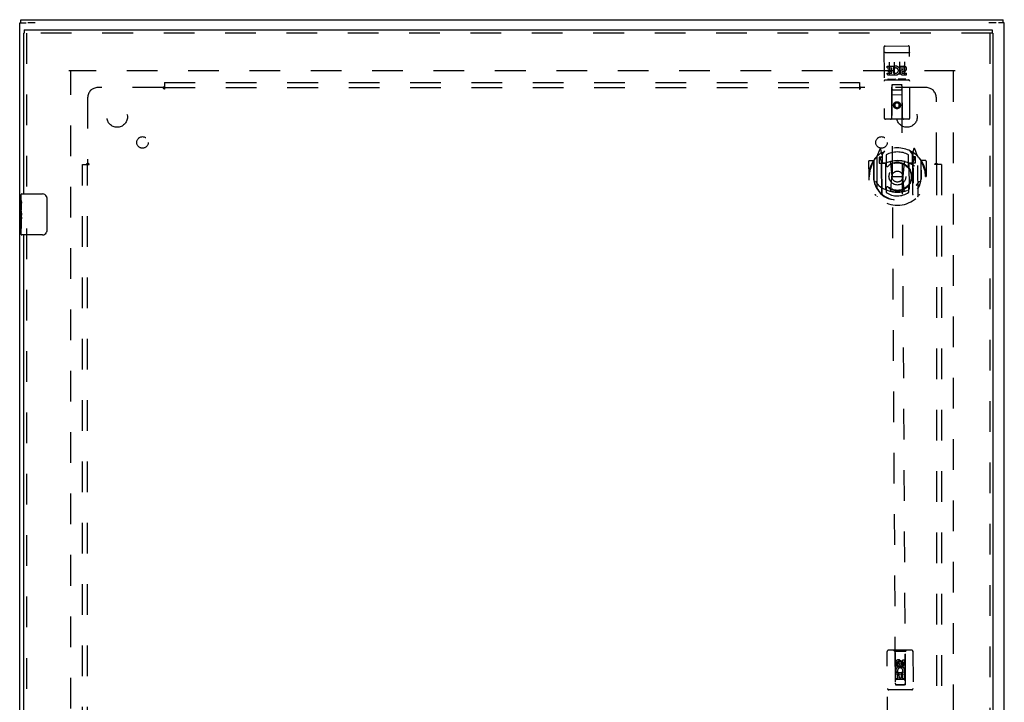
# Model space of a CAD drawing. Header units: inches. Extents: x 0 to 136, y 0 to 88.
# Tile 11 of 14: x 34 to 58, y 46 to 63. Entities that reach past the tile are written whole.
import ezdxf

# ---------------------------------------------------------------- set-up
doc = ezdxf.new("R2010")
doc.units = ezdxf.units.IN
doc.header["$LTSCALE"] = 7.48
doc.header["$MEASUREMENT"] = 0
doc.linetypes.add('HIDDEN', pattern=[0.2, 0.1, -0.1])
doc.layers.get('0').update_dxf_attribs({"linetype": 'CONTINUOUS'})
for name, color, linetype in [('DEFAULT_2', 8, 'HIDDEN'), ('DOOR_ASSEMBLY', 7, 'CONTINUOUS'), ('SUBPANEL', 7, 'CONTINUOUS')]:
    doc.layers.add(name, color=color, linetype=linetype)

msp = doc.modelspace()

# ---------------------------------------------------------------- linework, layer by layer
at = {"color": 3, "linetype": 'Continuous'}
for p, q in [((34.09, 27.174), (34.09, 63.024)), ((34.115, 63.099), (58.065, 63.099)), ((58.09, 27.174), (58.09, 63.024))]:
    msp.add_line(p, q, dxfattribs=at)
at = {"color": 7, "linetype": 'Continuous'}
for p, q in [((34.09, 63.024), (34.245, 63.024)), ((34.115, 63.024), (34.115, 63.099)), ((34.469, 63.024), (34.286, 63.024)), ((57.894, 63.024), (57.711, 63.024)), ((58.09, 63.024), (57.945, 63.024)), ((58.065, 63.024), (58.065, 63.099))]:
    msp.add_line(p, q, dxfattribs=at)
at = {"layer": 'DEFAULT_2', "color": 8, "linetype": 'HIDDEN'}
for p, q in [((56.895, 61.849), (35.285, 61.849)), ((35.34, 28.352), (35.34, 61.846)), ((56.84, 61.846), (56.84, 28.352)), ((56.895, 61.849), (56.895, 61.85))]:
    msp.add_line(p, q, dxfattribs=at)
at = {"layer": 'DOOR_ASSEMBLY', "color": 3, "linetype": 'Continuous'}
for p, q in [((34.184, 62.774), (34.184, 58.849)), ((34.197, 62.849), (57.796, 62.849)), ((57.809, 62.774), (57.809, 27.424)), ((34.184, 57.849), (34.184, 32.349))]:
    msp.add_line(p, q, dxfattribs=at)
at = {"layer": 'DOOR_ASSEMBLY', "color": 7, "linetype": 'Continuous'}
for p, q in [((34.184, 62.774), (34.197, 62.774)), ((34.197, 62.849), (34.197, 62.774)), ((57.796, 62.849), (57.796, 62.774)), ((57.809, 62.774), (57.796, 62.774)), ((34.124, 58.69), (34.124, 58.834)), ((34.139, 58.849), (34.649, 58.849)), ((34.124, 58.434), (34.124, 58.687)), ((34.133, 58.632), (34.124, 58.632)), ((34.134, 58.464), (34.134, 58.621)), ((34.749, 58.749), (34.749, 57.949)), ((34.124, 58.464), (34.134, 58.464)), ((34.124, 57.864), (34.124, 58.431)), ((34.127, 58.401), (34.124, 58.401)), ((34.134, 58.28), (34.134, 58.333)), ((34.124, 58.269), (34.133, 58.269)), ((34.124, 58.233), (34.134, 58.233)), ((34.124, 58.171), (34.134, 58.171)), ((34.134, 58.003), (34.134, 58.233)), ((34.124, 58.003), (34.134, 58.003)), ((34.649, 57.849), (34.139, 57.849))]:
    msp.add_line(p, q, dxfattribs=at)
at = {"layer": 'DOOR_ASSEMBLY', "color": 8, "linetype": 'HIDDEN'}
for p, q in [((57.796, 62.774), (34.197, 62.774)), ((34.259, 62.774), (34.259, 58.694)), ((57.734, 62.774), (57.734, 27.424)), ((55.154, 62.426), (55.164, 60.701)), ((55.184, 62.456), (55.749, 62.459)), ((55.789, 60.704), (55.779, 62.429)), ((55.171, 62.297), (55.171, 62.297)), ((55.172, 62.297), (55.171, 62.297)), ((55.173, 62.297), (55.172, 62.297)), ((55.174, 62.297), (55.173, 62.297)), ((55.175, 62.297), (55.174, 62.297)), ((55.175, 62.298), (55.175, 62.297)), ((55.176, 62.298), (55.175, 62.298)), ((55.177, 62.298), (55.176, 62.298)), ((55.178, 62.298), (55.177, 62.298)), ((55.179, 62.298), (55.178, 62.298)), ((55.179, 62.298), (55.179, 62.298)), ((55.18, 62.298), (55.179, 62.298)), ((55.181, 62.298), (55.18, 62.298)), ((55.182, 62.298), (55.181, 62.298)), ((55.183, 62.298), (55.182, 62.298)), ((55.184, 62.298), (55.183, 62.298)), ((55.184, 62.298), (55.75, 62.301)), ((55.184, 62.298), (55.184, 62.298)), ((55.75, 62.301), (55.751, 62.301)), ((55.751, 62.301), (55.751, 62.301)), ((55.751, 62.301), (55.752, 62.301)), ((55.752, 62.301), (55.753, 62.301)), ((55.754, 62.301), (55.755, 62.301)), ((55.755, 62.301), (55.756, 62.301)), ((55.756, 62.301), (55.757, 62.301)), ((55.757, 62.301), (55.758, 62.301)), ((55.758, 62.301), (55.759, 62.301)), ((55.759, 62.301), (55.759, 62.301)), ((55.759, 62.301), (55.76, 62.301)), ((55.76, 62.301), (55.761, 62.301)), ((55.761, 62.301), (55.762, 62.301)), ((55.762, 62.301), (55.762, 62.301)), ((55.762, 62.301), (55.763, 62.3)), ((55.237, 61.963), (55.393, 61.964)), ((55.238, 61.921), (55.237, 61.963)), ((55.238, 61.921), (55.351, 61.922)), ((55.281, 62.065), (55.283, 61.759)), ((55.351, 61.879), (55.351, 61.922)), ((55.394, 61.787), (55.393, 61.964)), ((55.418, 61.916), (55.401, 61.955)), ((55.406, 62.066), (55.408, 61.76)), ((55.531, 62.067), (55.533, 61.761)), ((55.55, 61.965), (55.642, 61.966)), ((55.55, 61.923), (55.55, 61.965)), ((55.55, 61.923), (55.642, 61.923)), ((55.656, 62.067), (55.658, 61.761)), ((55.239, 61.75), (55.238, 61.793)), ((55.238, 61.793), (55.352, 61.793)), ((55.239, 61.75), (55.395, 61.751)), ((55.259, 61.836), (55.259, 61.879)), ((55.259, 61.879), (55.351, 61.879)), ((55.259, 61.836), (55.352, 61.837)), ((55.352, 61.793), (55.352, 61.837)), ((55.394, 61.787), (55.407, 61.805)), ((55.395, 61.751), (55.395, 61.763)), ((55.398, 61.762), (55.395, 61.763)), ((55.61, 61.838), (55.657, 61.839)), ((55.614, 61.879), (55.643, 61.879)), ((55.615, 61.795), (55.707, 61.795)), ((55.615, 61.752), (55.707, 61.753)), ((55.707, 61.753), (55.707, 61.795)), ((55.189, 61.628), (55.754, 61.631)), ((55.432, 61.645), (55.26, 61.644)), ((55.346, 60.702), (55.345, 61.512)), ((55.367, 61.512), (55.345, 61.512)), ((55.347, 61.512), (55.428, 46.878)), ((55.577, 61.513), (55.367, 61.512)), ((55.682, 61.647), (55.51, 61.646)), ((55.598, 61.513), (55.577, 61.513)), ((55.678, 46.879), (55.597, 61.513)), ((55.606, 60.703), (55.598, 61.513)), ((55.601, 61.263), (55.346, 61.262)), ((55.387, 61.387), (55.557, 61.388)), ((55.474, 61.084), (55.412, 61.048)), ((55.412, 61.048), (55.412, 60.976)), ((55.412, 61.048), (55.422, 61.042)), ((55.412, 60.976), (55.422, 60.982)), ((55.412, 60.976), (55.475, 60.94)), ((55.474, 61.073), (55.422, 61.042)), ((55.422, 61.042), (55.422, 60.982)), ((55.422, 60.982), (55.475, 60.952)), ((55.474, 61.084), (55.474, 61.073)), ((55.537, 61.049), (55.474, 61.084)), ((55.527, 61.043), (55.474, 61.073)), ((55.475, 60.952), (55.527, 60.982)), ((55.475, 60.94), (55.537, 60.977)), ((55.537, 61.049), (55.527, 61.043)), ((55.527, 60.982), (55.527, 61.043)), ((55.537, 60.977), (55.527, 60.982)), ((55.537, 60.977), (55.537, 61.049)), ((55.475, 60.94), (55.475, 60.952)), ((55.759, 60.674), (55.194, 60.671)), ((55.055, 59.941), (54.986, 59.765)), ((55.078, 59.841), (55.077, 59.841)), ((55.077, 59.841), (55.077, 59.841)), ((55.077, 59.841), (55.077, 59.841)), ((55.098, 59.858), (55.084, 59.938)), ((55.104, 58.842), (55.098, 59.858)), ((55.106, 59.791), (55.176, 59.9)), ((55.112, 58.846), (55.106, 59.849)), ((55.109, 59.825), (55.11, 59.617)), ((55.206, 59.803), (55.208, 59.551)), ((55.758, 59.554), (55.756, 59.806)), ((55.786, 59.903), (55.856, 59.795)), ((55.855, 59.622), (55.854, 59.829)), ((55.862, 58.851), (55.856, 59.854)), ((55.877, 59.943), (55.863, 59.862)), ((55.863, 59.862), (55.869, 58.846)), ((55.885, 59.845), (55.881, 59.849)), ((55.977, 59.771), (55.906, 59.946)), ((55.987, 58.793), (55.981, 59.76)), ((54.782, 59.643), (54.784, 59.27)), ((54.9, 59.659), (54.797, 59.658)), ((54.9, 59.659), (54.902, 59.27)), ((54.908, 59.644), (54.9, 59.659)), ((54.907, 59.661), (54.91, 59.204)), ((54.982, 59.755), (54.987, 58.787)), ((55.099, 59.751), (55.039, 59.75)), ((55.039, 59.75), (55.04, 59.6)), ((55.04, 59.6), (55.1, 59.601)), ((55.047, 59.723), (55.077, 59.677)), ((55.107, 59.731), (55.052, 59.73)), ((55.2, 59.6), (55.127, 59.6)), ((55.13, 59.598), (55.196, 59.598)), ((55.203, 58.959), (55.2, 59.59)), ((55.319, 59.617), (55.352, 59.273)), ((55.645, 59.619), (55.617, 59.274)), ((55.837, 59.604), (55.765, 59.603)), ((55.765, 59.593), (55.768, 58.962)), ((55.769, 59.601), (55.835, 59.602)), ((55.912, 59.735), (55.857, 59.735)), ((55.924, 59.755), (55.864, 59.755)), ((55.865, 59.605), (55.925, 59.605)), ((55.887, 59.681), (55.916, 59.727)), ((55.925, 59.605), (55.924, 59.755)), ((56.057, 59.668), (56.06, 59.21)), ((56.065, 59.665), (56.057, 59.65)), ((56.167, 59.666), (56.065, 59.665)), ((56.067, 59.277), (56.065, 59.665)), ((56.182, 59.651), (56.184, 59.278)), ((54.784, 59.27), (54.799, 59.27)), ((54.902, 59.27), (54.917, 59.27)), ((55.323, 58.933), (55.352, 59.273)), ((55.352, 59.273), (55.617, 59.274)), ((55.649, 58.935), (55.617, 59.274)), ((56.067, 59.277), (56.052, 59.277)), ((56.169, 59.277), (56.184, 59.278)), ((55.211, 58.989), (55.211, 58.887)), ((55.761, 58.89), (55.761, 58.993)), ((34.259, 58.004), (34.259, 32.194)), ((55.247, 45.834), (55.236, 47.691)), ((55.831, 47.724), (55.266, 47.721)), ((55.419, 47.692), (55.389, 47.722)), ((55.679, 47.694), (55.419, 47.692)), ((55.419, 47.692), (55.427, 46.882)), ((55.679, 47.694), (55.709, 47.724)), ((55.68, 46.884), (55.679, 47.694)), ((55.861, 47.695), (55.872, 45.837)), ((55.444, 47.332), (55.444, 47.425)), ((55.487, 47.333), (55.444, 47.332)), ((55.486, 47.425), (55.487, 47.333)), ((55.55, 47.455), (55.488, 47.418)), ((55.488, 47.418), (55.498, 47.413)), ((55.488, 47.418), (55.488, 47.346)), ((55.488, 47.346), (55.498, 47.352)), ((55.488, 47.346), (55.551, 47.31)), ((55.55, 47.443), (55.498, 47.413)), ((55.498, 47.413), (55.498, 47.352)), ((55.498, 47.352), (55.551, 47.322)), ((55.53, 47.397), (55.53, 47.425)), ((55.613, 47.419), (55.55, 47.455)), ((55.55, 47.455), (55.55, 47.443)), ((55.603, 47.413), (55.55, 47.443)), ((55.551, 47.322), (55.603, 47.352)), ((55.551, 47.31), (55.613, 47.347)), ((55.551, 47.31), (55.551, 47.322)), ((55.571, 47.439), (55.571, 47.393)), ((55.613, 47.419), (55.603, 47.413)), ((55.603, 47.352), (55.603, 47.413)), ((55.613, 47.347), (55.603, 47.352)), ((55.613, 47.347), (55.613, 47.419)), ((55.614, 47.49), (55.657, 47.49)), ((55.615, 47.397), (55.614, 47.49)), ((55.657, 47.49), (55.657, 47.398)), ((55.68, 47.134), (55.424, 47.132)), ((55.445, 47.176), (55.623, 47.177)), ((55.446, 47.02), (55.445, 47.176)), ((55.493, 47.201), (55.454, 47.184)), ((55.53, 47.134), (55.488, 47.134)), ((55.488, 47.134), (55.488, 47.02)), ((55.531, 47.042), (55.53, 47.134)), ((55.573, 47.042), (55.531, 47.042)), ((55.616, 47.135), (55.573, 47.134)), ((55.573, 47.134), (55.573, 47.042)), ((55.623, 47.177), (55.604, 47.19)), ((55.617, 47.021), (55.616, 47.135)), ((55.648, 47.181), (55.646, 47.177)), ((55.646, 47.177), (55.658, 47.177)), ((55.658, 47.177), (55.659, 47.021)), ((55.427, 46.882), (55.68, 46.884)), ((55.431, 46.885), (55.432, 46.885)), ((55.432, 46.885), (55.435, 46.885)), ((55.437, 46.878), (55.433, 46.878)), ((55.435, 46.885), (55.441, 46.885)), ((55.442, 46.878), (55.437, 46.878)), ((55.441, 46.885), (55.447, 46.886)), ((55.448, 46.878), (55.442, 46.878)), ((55.488, 47.02), (55.446, 47.02)), ((55.447, 46.886), (55.658, 46.887)), ((55.448, 46.878), (55.658, 46.879)), ((55.638, 47.008), (55.468, 47.007)), ((55.659, 47.021), (55.617, 47.021)), ((55.658, 46.887), (55.665, 46.887)), ((55.665, 46.879), (55.658, 46.879)), ((55.665, 46.887), (55.67, 46.887)), ((55.67, 46.879), (55.665, 46.879)), ((55.67, 46.887), (55.674, 46.887)), ((55.676, 46.879), (55.675, 46.879)), ((55.837, 46.759), (55.272, 46.756))]:
    msp.add_line(p, q, dxfattribs=at)
for points in [[(55.171, 62.297), (55.17, 62.297), (55.17, 62.297), (55.17, 62.297), (55.169, 62.297), (55.169, 62.297), (55.169, 62.297), (55.168, 62.297), (55.168, 62.297), (55.167, 62.297), (55.167, 62.296), (55.167, 62.296), (55.166, 62.296), (55.166, 62.296), (55.166, 62.296), (55.165, 62.296), (55.165, 62.296), (55.165, 62.296), (55.165, 62.296), (55.164, 62.296), (55.164, 62.296), (55.164, 62.296), (55.163, 62.296), (55.163, 62.296), (55.163, 62.295), (55.162, 62.295), (55.162, 62.295), (55.162, 62.295), (55.162, 62.295), (55.161, 62.295), (55.161, 62.295), (55.161, 62.295), (55.161, 62.295), (55.16, 62.295), (55.16, 62.295), (55.16, 62.295), (55.16, 62.294), (55.159, 62.294), (55.159, 62.294), (55.159, 62.294), (55.159, 62.294), (55.159, 62.294), (55.158, 62.294), (55.158, 62.294), (55.158, 62.294), (55.158, 62.294), (55.158, 62.294), (55.157, 62.293), (55.157, 62.293), (55.157, 62.293), (55.157, 62.293), (55.157, 62.293), (55.157, 62.293), (55.157, 62.293), (55.156, 62.293), (55.156, 62.293), (55.156, 62.293), (55.156, 62.292), (55.156, 62.292), (55.156, 62.292), (55.156, 62.292), (55.156, 62.292), (55.156, 62.292), (55.155, 62.292), (55.155, 62.292), (55.155, 62.292), (55.155, 62.292), (55.155, 62.291), (55.155, 62.291), (55.155, 62.291), (55.155, 62.291), (55.155, 62.291), (55.155, 62.291), (55.155, 62.291), (55.155, 62.291), (55.155, 62.291), (55.155, 62.29), (55.155, 62.29)], [(55.753, 62.301), (55.754, 62.301), (55.754, 62.301)], [(55.763, 62.3), (55.764, 62.3), (55.764, 62.3), (55.765, 62.3), (55.765, 62.3), (55.765, 62.3), (55.766, 62.3), (55.766, 62.3), (55.766, 62.3), (55.767, 62.3), (55.767, 62.3), (55.768, 62.3), (55.768, 62.3), (55.768, 62.3), (55.769, 62.3), (55.769, 62.3), (55.769, 62.299), (55.769, 62.299), (55.77, 62.299), (55.77, 62.299), (55.77, 62.299), (55.771, 62.299), (55.771, 62.299), (55.771, 62.299), (55.772, 62.299), (55.772, 62.299), (55.772, 62.299), (55.772, 62.299), (55.773, 62.299), (55.773, 62.299), (55.773, 62.298), (55.774, 62.298), (55.774, 62.298), (55.774, 62.298), (55.774, 62.298), (55.775, 62.298), (55.775, 62.298), (55.775, 62.298), (55.775, 62.298), (55.775, 62.298), (55.776, 62.298), (55.776, 62.298), (55.776, 62.297), (55.776, 62.297), (55.776, 62.297), (55.777, 62.297), (55.777, 62.297), (55.777, 62.297), (55.777, 62.297), (55.777, 62.297), (55.778, 62.297), (55.778, 62.297), (55.778, 62.297), (55.778, 62.296), (55.778, 62.296), (55.778, 62.296), (55.778, 62.296), (55.779, 62.296), (55.779, 62.296), (55.779, 62.296), (55.779, 62.296), (55.779, 62.296), (55.779, 62.296), (55.779, 62.295), (55.779, 62.295), (55.779, 62.295), (55.779, 62.295), (55.779, 62.295), (55.78, 62.295), (55.78, 62.295), (55.78, 62.295), (55.78, 62.295), (55.78, 62.294), (55.78, 62.294), (55.78, 62.294), (55.78, 62.294), (55.78, 62.294), (55.78, 62.294), (55.78, 62.294)], [(55.26, 61.644), (55.26, 61.644), (55.26, 61.644), (55.259, 61.644), (55.259, 61.644), (55.259, 61.644), (55.259, 61.644), (55.259, 61.644), (55.258, 61.644), (55.258, 61.644), (55.258, 61.644), (55.258, 61.644), (55.258, 61.644), (55.258, 61.645), (55.257, 61.645), (55.257, 61.645), (55.257, 61.645), (55.257, 61.645), (55.257, 61.645), (55.257, 61.645), (55.256, 61.645), (55.256, 61.645), (55.256, 61.645), (55.256, 61.645), (55.256, 61.645), (55.256, 61.645), (55.256, 61.645), (55.255, 61.645), (55.255, 61.645), (55.255, 61.645), (55.255, 61.645), (55.255, 61.645), (55.255, 61.645), (55.255, 61.645), (55.255, 61.645), (55.255, 61.645), (55.254, 61.645), (55.254, 61.645), (55.254, 61.645), (55.254, 61.645), (55.254, 61.645), (55.254, 61.645), (55.254, 61.645), (55.254, 61.645), (55.254, 61.645), (55.254, 61.646), (55.253, 61.646)], [(55.438, 61.647), (55.438, 61.647), (55.438, 61.647), (55.438, 61.646), (55.438, 61.646), (55.438, 61.646), (55.438, 61.646), (55.438, 61.646), (55.438, 61.646), (55.438, 61.646), (55.437, 61.646), (55.437, 61.646), (55.437, 61.646), (55.437, 61.646), (55.437, 61.646), (55.437, 61.646), (55.437, 61.646), (55.437, 61.646), (55.437, 61.646), (55.436, 61.646), (55.436, 61.646), (55.436, 61.646), (55.436, 61.646), (55.436, 61.646), (55.436, 61.646), (55.436, 61.646), (55.435, 61.646), (55.435, 61.646), (55.435, 61.646), (55.435, 61.646), (55.435, 61.646), (55.435, 61.646), (55.435, 61.646), (55.434, 61.645), (55.434, 61.645), (55.434, 61.645), (55.434, 61.645), (55.434, 61.645), (55.433, 61.645), (55.433, 61.645), (55.433, 61.645), (55.433, 61.645), (55.433, 61.645), (55.432, 61.645), (55.432, 61.645), (55.432, 61.645)], [(55.51, 61.646), (55.51, 61.646), (55.51, 61.646), (55.509, 61.646), (55.509, 61.646), (55.509, 61.646), (55.509, 61.646), (55.509, 61.646), (55.508, 61.646), (55.508, 61.646), (55.508, 61.646), (55.508, 61.646), (55.508, 61.646), (55.508, 61.646), (55.507, 61.646), (55.507, 61.646), (55.507, 61.646), (55.507, 61.646), (55.507, 61.646), (55.507, 61.646), (55.506, 61.646), (55.506, 61.646), (55.506, 61.646), (55.506, 61.646), (55.506, 61.646), (55.506, 61.646), (55.506, 61.646), (55.505, 61.646), (55.505, 61.646), (55.505, 61.646), (55.505, 61.646), (55.505, 61.646), (55.505, 61.646), (55.505, 61.646), (55.505, 61.646), (55.505, 61.647), (55.504, 61.647), (55.504, 61.647), (55.504, 61.647), (55.504, 61.647), (55.504, 61.647), (55.504, 61.647), (55.504, 61.647), (55.504, 61.647), (55.504, 61.647), (55.504, 61.647), (55.503, 61.647)], [(55.688, 61.648), (55.688, 61.648), (55.688, 61.648), (55.688, 61.648), (55.688, 61.648), (55.688, 61.648), (55.688, 61.648), (55.688, 61.648), (55.688, 61.648), (55.688, 61.648), (55.687, 61.648), (55.687, 61.648), (55.687, 61.647), (55.687, 61.647), (55.687, 61.647), (55.687, 61.647), (55.687, 61.647), (55.687, 61.647), (55.687, 61.647), (55.686, 61.647), (55.686, 61.647), (55.686, 61.647), (55.686, 61.647), (55.686, 61.647), (55.686, 61.647), (55.686, 61.647), (55.685, 61.647), (55.685, 61.647), (55.685, 61.647), (55.685, 61.647), (55.685, 61.647), (55.685, 61.647), (55.685, 61.647), (55.684, 61.647), (55.684, 61.647), (55.684, 61.647), (55.684, 61.647), (55.684, 61.647), (55.683, 61.647), (55.683, 61.647), (55.683, 61.647), (55.683, 61.647), (55.683, 61.647), (55.682, 61.647), (55.682, 61.647), (55.682, 61.647)], [(54.936, 59.709), (54.937, 59.71), (54.938, 59.711), (54.938, 59.712), (54.939, 59.713), (54.94, 59.713), (54.941, 59.714), (54.941, 59.715), (54.942, 59.716), (54.943, 59.717), (54.944, 59.717), (54.944, 59.718), (54.945, 59.719), (54.946, 59.72), (54.947, 59.72), (54.948, 59.721), (54.948, 59.722), (54.949, 59.722), (54.95, 59.723), (54.951, 59.724), (54.952, 59.724), (54.952, 59.725), (54.953, 59.725), (54.954, 59.726), (54.955, 59.726), (54.956, 59.727), (54.957, 59.728), (54.958, 59.728), (54.959, 59.729), (54.959, 59.729), (54.96, 59.73), (54.961, 59.73), (54.962, 59.731), (54.963, 59.731), (54.964, 59.731)], [(55.999, 59.737), (56, 59.737), (56.001, 59.736), (56.002, 59.736), (56.003, 59.735), (56.004, 59.735), (56.005, 59.734), (56.006, 59.734), (56.007, 59.733), (56.007, 59.733), (56.008, 59.732), (56.009, 59.732), (56.01, 59.731), (56.011, 59.731), (56.012, 59.73), (56.013, 59.729), (56.013, 59.729), (56.014, 59.728), (56.015, 59.728), (56.016, 59.727), (56.017, 59.726), (56.017, 59.725), (56.018, 59.725), (56.019, 59.724), (56.02, 59.723), (56.021, 59.723), (56.021, 59.722), (56.022, 59.721), (56.023, 59.72), (56.024, 59.72), (56.024, 59.719), (56.025, 59.718), (56.026, 59.717), (56.026, 59.716), (56.027, 59.715)], [(54.952, 59.157), (54.955, 59.152), (54.959, 59.147), (54.962, 59.142), (54.964, 59.138), (54.967, 59.133), (54.97, 59.129), (54.973, 59.125), (54.975, 59.121), (54.978, 59.117), (54.98, 59.114), (54.983, 59.11), (54.985, 59.107), (54.988, 59.104), (54.99, 59.101), (54.992, 59.098), (54.994, 59.095), (54.997, 59.092), (54.999, 59.089), (55.001, 59.087), (55.003, 59.084), (55.005, 59.082), (55.007, 59.08), (55.009, 59.078), (55.011, 59.076), (55.013, 59.074), (55.015, 59.072), (55.016, 59.07), (55.018, 59.068), (55.02, 59.066), (55.022, 59.065), (55.023, 59.063), (55.025, 59.062), (55.026, 59.06), (55.028, 59.059), (55.03, 59.057), (55.031, 59.056)], [(55.94, 59.061), (55.941, 59.062), (55.943, 59.064), (55.944, 59.065), (55.946, 59.067), (55.947, 59.068), (55.949, 59.07), (55.951, 59.071), (55.953, 59.073), (55.954, 59.075), (55.956, 59.077), (55.958, 59.079), (55.96, 59.081), (55.962, 59.083), (55.964, 59.085), (55.965, 59.087), (55.967, 59.09), (55.97, 59.092), (55.972, 59.095), (55.974, 59.098), (55.976, 59.1), (55.978, 59.103), (55.98, 59.106), (55.983, 59.109), (55.985, 59.112), (55.987, 59.116), (55.99, 59.119), (55.992, 59.123), (55.995, 59.127), (55.997, 59.131), (56, 59.135), (56.003, 59.139), (56.005, 59.143), (56.008, 59.148), (56.011, 59.153), (56.014, 59.158), (56.017, 59.163)], [(54.969, 58.81), (54.968, 58.81), (54.967, 58.811), (54.966, 58.811), (54.965, 58.812), (54.965, 58.812), (54.964, 58.813), (54.963, 58.813), (54.962, 58.814), (54.961, 58.814), (54.96, 58.815), (54.959, 58.815), (54.958, 58.816), (54.958, 58.817), (54.957, 58.817), (54.956, 58.818), (54.955, 58.818), (54.954, 58.819), (54.953, 58.82), (54.953, 58.82), (54.952, 58.821), (54.951, 58.822), (54.95, 58.822), (54.949, 58.823), (54.949, 58.824), (54.948, 58.825), (54.947, 58.825), (54.946, 58.826), (54.946, 58.827), (54.945, 58.828), (54.944, 58.828), (54.943, 58.829), (54.943, 58.83), (54.942, 58.831), (54.941, 58.832)], [(55.674, 58.918), (55.669, 58.916), (55.663, 58.915), (55.658, 58.913), (55.653, 58.912), (55.647, 58.911), (55.642, 58.909), (55.636, 58.908), (55.631, 58.907), (55.625, 58.906), (55.62, 58.905), (55.614, 58.904), (55.609, 58.903), (55.603, 58.902), (55.598, 58.901), (55.592, 58.9), (55.587, 58.899), (55.581, 58.898), (55.576, 58.897), (55.57, 58.897), (55.564, 58.896), (55.559, 58.895), (55.553, 58.895), (55.548, 58.894), (55.542, 58.894), (55.537, 58.893), (55.531, 58.893), (55.525, 58.892), (55.52, 58.892), (55.514, 58.892), (55.509, 58.892), (55.503, 58.891), (55.498, 58.891), (55.492, 58.891), (55.486, 58.891), (55.481, 58.891), (55.475, 58.891), (55.47, 58.891), (55.464, 58.891), (55.458, 58.892), (55.453, 58.892), (55.447, 58.892), (55.442, 58.892), (55.436, 58.893), (55.43, 58.893), (55.425, 58.893), (55.419, 58.894), (55.414, 58.894), (55.408, 58.895), (55.403, 58.896), (55.397, 58.896), (55.391, 58.897), (55.386, 58.898), (55.38, 58.899), (55.375, 58.899), (55.369, 58.9), (55.364, 58.901), (55.358, 58.902), (55.353, 58.903), (55.347, 58.904), (55.342, 58.905), (55.336, 58.907), (55.331, 58.908), (55.325, 58.909), (55.32, 58.91), (55.314, 58.912), (55.309, 58.913), (55.304, 58.914), (55.298, 58.916)], [(56.032, 58.838), (56.031, 58.837), (56.031, 58.836), (56.03, 58.835), (56.029, 58.835), (56.029, 58.834), (56.028, 58.833), (56.027, 58.832), (56.026, 58.831), (56.026, 58.831), (56.025, 58.83), (56.024, 58.829), (56.023, 58.828), (56.022, 58.828), (56.022, 58.827), (56.021, 58.826), (56.02, 58.826), (56.019, 58.825), (56.018, 58.824), (56.018, 58.824), (56.017, 58.823), (56.016, 58.822), (56.015, 58.822), (56.014, 58.821), (56.013, 58.821), (56.012, 58.82), (56.012, 58.82), (56.011, 58.819), (56.01, 58.819), (56.009, 58.818), (56.008, 58.818), (56.007, 58.817), (56.006, 58.817), (56.005, 58.816), (56.004, 58.816)], [(55.428, 46.885), (55.428, 46.885), (55.429, 46.885), (55.429, 46.885), (55.429, 46.885), (55.43, 46.885), (55.431, 46.885)], [(55.433, 46.878), (55.431, 46.878), (55.431, 46.878), (55.43, 46.878), (55.429, 46.878), (55.429, 46.878), (55.429, 46.878), (55.428, 46.878), (55.428, 46.878)], [(55.675, 46.879), (55.671, 46.879), (55.67, 46.879)], [(55.674, 46.887), (55.675, 46.887), (55.676, 46.887), (55.677, 46.887), (55.677, 46.887), (55.678, 46.887), (55.678, 46.887), (55.678, 46.887), (55.678, 46.887)], [(55.678, 46.879), (55.678, 46.879), (55.678, 46.879), (55.678, 46.879), (55.677, 46.879), (55.677, 46.879), (55.676, 46.879)]]:
    msp.add_lwpolyline(points, dxfattribs=at)
at = {"layer": 'DOOR_ASSEMBLY', "color": 7, "linetype": 'Continuous'}
for points in [[(34.124, 58.69), (34.124, 58.686), (34.125, 58.682), (34.126, 58.677), (34.127, 58.671), (34.128, 58.664), (34.13, 58.656), (34.131, 58.648), (34.132, 58.639)], [(34.132, 58.639), (34.133, 58.63), (34.134, 58.621)], [(34.742, 58.785), (34.744, 58.779), (34.746, 58.773), (34.747, 58.767), (34.748, 58.761), (34.749, 58.755), (34.749, 58.749)], [(34.124, 58.434), (34.124, 58.427), (34.125, 58.419), (34.126, 58.411), (34.127, 58.402)], [(34.127, 58.402), (34.13, 58.375), (34.131, 58.366), (34.132, 58.357), (34.133, 58.349), (34.134, 58.341), (34.134, 58.333)], [(34.134, 58.28), (34.134, 58.274), (34.133, 58.268), (34.133, 58.262), (34.132, 58.256), (34.132, 58.25), (34.131, 58.244)], [(34.749, 57.949), (34.749, 57.943), (34.748, 57.936), (34.747, 57.93), (34.746, 57.924), (34.744, 57.918), (34.742, 57.913)]]:
    msp.add_lwpolyline(points, dxfattribs=at)
at = {"layer": 'DOOR_ASSEMBLY', "color": 8, "linetype": 'HIDDEN'}
for centre, radius in [((55.474, 61.013), 0.085), ((55.474, 61.013), 0.0845), ((55.484, 59.272), 0.35), ((55.484, 59.272), 0.335), ((55.484, 59.272), 0.205), ((55.484, 59.272), 0.133), ((55.551, 47.383), 0.085), ((55.551, 47.383), 0.0845)]:
    msp.add_circle(centre, radius, dxfattribs=at)
for centre, radius, start, end in [((55.184, 62.426), 0.03, 90.3198, 180.3198), ((55.749, 62.429), 0.03, 0.3198, 90.3198), ((55.444, 61.858), 0.107, 244.5834, 113.7225), ((55.444, 61.858), 0.0639, 235.2092, 113.7224), ((55.643, 61.901), 0.0644, 282.6192, 90.3973), ((55.643, 61.901), 0.0219, 270.2209, 90.3198), ((55.614, 61.816), 0.0635, 90.3198, 270.3198), ((55.614, 61.817), 0.0219, 100.6268, 270.3198), ((55.189, 61.598), 0.03, 90.3198, 180.3198), ((55.387, 61.472), 0.04, 90.3198, 180.3198), ((55.557, 61.473), 0.04, 0.3198, 90.3198), ((55.754, 61.601), 0.03, 0.3198, 90.3198), ((55.387, 61.427), 0.04, 180.3198, 270.3198), ((55.557, 61.428), 0.04, 270.3198, 0.3198), ((55.194, 60.701), 0.03, 180.3198, 270.3198), ((55.316, 60.702), 0.03, 270.3198, 0.3198), ((55.636, 60.703), 0.03, 180.3198, 270.3198), ((55.759, 60.704), 0.03, 270.3198, 0.3198), ((55.484, 59.274), 0.7, 125.8324, 54.8071), ((55.484, 59.272), 0.7, 35.6159, 145.0236), ((54.997, 59.755), 0.015, 135.3946, 180.3198), ((55.069, 59.936), 0.015, 10.3198, 158.5156), ((55.086, 59.825), 0.02, 0.3198, 125.8324), ((55.089, 59.825), 0.02, 0.3198, 125.574), ((55.126, 59.85), 0.02, 121.7886, 180.3189), ((55.484, 59.272), 0.6, 63.0402, 117.5994), ((55.836, 59.854), 0.02, 0.3198, 58.8493), ((55.874, 59.829), 0.02, 55.0655, 180.3198), ((55.876, 59.829), 0.02, 54.8071, 180.3198), ((55.892, 59.94), 0.015, 22.1239, 170.3198), ((55.966, 59.76), 0.015, 0.3198, 45.245), ((54.797, 59.643), 0.015, 90.3198, 180.3198), ((55.484, 59.274), 0.685, 147.3083, 180.3198), ((54.927, 59.661), 0.02, 145.0236, 180.3198), ((55.052, 59.725), 0.005, 90.3198, 212.999), ((55.486, 58.961), 0.7, 53.5517, 127.0878), ((54.92, 59.574), 0.188, 0.3198, 32.999), ((55.127, 59.62), 0.02, 180.3198, 270.3198), ((55.13, 59.618), 0.02, 180.3198, 270.3198), ((55.196, 59.618), 0.02, 270.3198, 293.7837), ((55.215, 59.59), 0.015, 113.3061, 180.3198), ((55.486, 58.959), 0.7, 66.8558, 113.7837), ((55.238, 59.551), 0.03, 180.3198, 311.4458), ((55.484, 59.272), 0.343, 49.1937, 131.4458), ((55.299, 59.615), 0.02, 5.3994, 105.9329), ((55.665, 59.617), 0.02, 74.7067, 175.2402), ((55.728, 59.554), 0.03, 229.1937, 0.3198), ((55.75, 59.593), 0.015, 0.3198, 67.3335), ((55.769, 59.621), 0.02, 246.8558, 270.3198), ((55.835, 59.622), 0.02, 270.3198, 0.3198), ((55.837, 59.624), 0.02, 270.3198, 0.3198), ((56.045, 59.581), 0.188, 147.6405, 180.3198), ((55.912, 59.73), 0.005, 327.6405, 90.3198), ((56.037, 59.668), 0.02, 0.3198, 35.6159), ((55.484, 59.274), 0.685, 0.3198, 33.3313), ((56.167, 59.651), 0.015, 0.3198, 90.3198), ((55.484, 59.276), 0.583, 180.5662, 0.0733), ((55.484, 59.282), 0.58, 187.9819, 352.6576), ((54.93, 59.204), 0.02, 180.3198, 187.9819), ((55.482, 59.591), 0.7, 229.8488, 310.7907), ((56.04, 59.21), 0.02, 352.6576, 0.3198), ((55.119, 58.842), 0.015, 180.3198, 229.9611), ((55.132, 58.847), 0.02, 180.3198, 230.9792), ((55.218, 58.959), 0.015, 180.3198, 247.3335), ((55.241, 58.99), 0.03, 49.1937, 180.3198), ((55.484, 59.282), 0.48, 235.3659, 305.2736), ((55.484, 59.272), 0.343, 229.1937, 311.4458), ((55.304, 58.935), 0.02, 254.7446, 355.2402), ((55.669, 58.937), 0.02, 185.3994, 285.8949), ((55.731, 58.992), 0.03, 0.3198, 131.4458), ((55.753, 58.962), 0.015, 293.3061, 0.3198), ((55.842, 58.851), 0.02, 309.6576, 0.3181), ((55.854, 58.846), 0.015, 310.6785, 0.3198), ((55.002, 58.787), 0.015, 180.3198, 225.245), ((55.972, 58.793), 0.015, 315.3946, 0.3198), ((55.266, 47.691), 0.03, 90.3198, 180.3198), ((55.831, 47.694), 0.03, 0.3198, 90.3198), ((55.508, 47.425), 0.0644, 12.6192, 180.3973), ((55.552, 47.227), 0.107, 334.5834, 203.7225), ((55.508, 47.425), 0.0219, 0.2209, 180.3198), ((55.552, 47.227), 0.0639, 325.2092, 203.7224), ((55.594, 47.397), 0.0635, 180.3198, 0.3198), ((55.593, 47.397), 0.0219, 190.6268, 0.3198), ((55.468, 46.967), 0.04, 90.3198, 180.3198), ((55.468, 46.922), 0.04, 180.3198, 270.3198), ((55.638, 46.968), 0.04, 0.3198, 90.3198), ((55.638, 46.923), 0.04, 270.3198, 0.3198), ((55.271, 46.786), 0.03, 180.3198, 270.3198), ((55.836, 46.789), 0.03, 270.3198, 0.3198)]:
    msp.add_arc(centre, radius, start, end, dxfattribs=at)
at = {"layer": 'DOOR_ASSEMBLY', "color": 7, "linetype": 'Continuous'}
for centre, radius, start, end in [((34.139, 58.834), 0.015, 90, 180), ((34.649, 58.749), 0.1, 21.1999, 90), ((34.139, 57.864), 0.015, 180, 270), ((34.649, 57.949), 0.1, 270, 338.7946)]:
    msp.add_arc(centre, radius, start, end, dxfattribs=at)
msp.add_ellipse((34.324, 58.267), major_axis=(0.2, 0), ratio=0.432808, start_param=-3.141593, end_param=-2.879776, dxfattribs=at)
at = {"layer": 'SUBPANEL', "color": 8, "linetype": 'HIDDEN'}
for p, q in [((37.586, 61.443), (35.996, 61.443)), ((37.599, 61.457), (37.596, 61.454)), ((37.604, 61.461), (37.599, 61.457)), ((37.621, 61.568), (37.621, 61.481)), ((37.621, 61.568), (54.558, 61.568)), ((37.621, 61.481), (37.621, 61.402)), ((37.621, 61.443), (54.558, 61.443)), ((54.558, 61.568), (54.558, 61.481)), ((54.558, 61.481), (54.558, 61.402)), ((56.183, 61.443), (54.594, 61.443)), ((35.746, 61.193), (35.746, 59.603)), ((56.433, 59.603), (56.433, 61.193)), ((35.621, 30.63), (35.621, 59.568)), ((35.621, 59.568), (35.707, 59.568)), ((35.707, 59.568), (35.787, 59.568)), ((35.746, 30.63), (35.746, 59.568)), ((56.472, 59.568), (56.393, 59.568)), ((56.433, 59.568), (56.433, 30.63)), ((56.448, 59.589), (56.444, 59.592)), ((56.452, 59.585), (56.448, 59.589)), ((56.558, 59.568), (56.472, 59.568)), ((56.558, 59.568), (56.558, 30.63))]:
    msp.add_line(p, q, dxfattribs=at)
for points in [[(37.596, 61.454), (37.594, 61.452), (37.593, 61.45), (37.591, 61.448), (37.589, 61.447), (37.588, 61.445), (37.587, 61.444), (37.586, 61.443)], [(37.595, 61.428), (37.594, 61.43), (37.593, 61.432), (37.592, 61.434), (37.59, 61.436), (37.589, 61.438), (37.588, 61.44), (37.587, 61.441), (37.586, 61.443)], [(37.621, 61.481), (37.62, 61.479), (37.618, 61.477), (37.617, 61.475), (37.615, 61.474), (37.614, 61.472), (37.612, 61.47), (37.611, 61.469), (37.61, 61.467), (37.608, 61.466), (37.607, 61.464), (37.605, 61.463), (37.604, 61.461)], [(54.558, 61.481), (54.56, 61.479), (54.561, 61.477), (54.563, 61.475), (54.564, 61.474), (54.566, 61.472), (54.567, 61.47), (54.568, 61.469), (54.57, 61.467), (54.571, 61.466), (54.573, 61.464), (54.574, 61.463), (54.575, 61.461), (54.577, 61.46)], [(54.577, 61.46), (54.582, 61.455), (54.583, 61.454), (54.585, 61.452), (54.587, 61.45), (54.588, 61.448), (54.59, 61.447), (54.591, 61.445), (54.593, 61.444), (54.594, 61.443)], [(54.581, 61.424), (54.584, 61.428), (54.585, 61.43), (54.586, 61.432), (54.588, 61.434), (54.589, 61.436), (54.59, 61.438), (54.591, 61.44), (54.593, 61.441), (54.594, 61.443)], [(37.621, 61.402), (37.619, 61.402), (37.618, 61.403), (37.617, 61.404), (37.615, 61.404), (37.614, 61.405), (37.613, 61.406), (37.611, 61.407), (37.61, 61.408), (37.609, 61.409), (37.607, 61.411), (37.606, 61.412), (37.605, 61.414), (37.604, 61.415), (37.603, 61.417), (37.601, 61.419), (37.6, 61.42), (37.599, 61.422), (37.598, 61.424), (37.595, 61.428)], [(54.558, 61.402), (54.56, 61.402), (54.561, 61.403), (54.563, 61.404), (54.564, 61.404), (54.565, 61.405), (54.567, 61.406), (54.568, 61.407), (54.569, 61.408), (54.571, 61.409), (54.572, 61.411), (54.573, 61.412), (54.574, 61.414), (54.576, 61.415), (54.577, 61.417), (54.578, 61.419), (54.579, 61.42), (54.58, 61.422), (54.581, 61.424)], [(35.707, 59.568), (35.709, 59.569), (35.711, 59.57), (35.713, 59.572), (35.715, 59.573), (35.717, 59.575), (35.718, 59.576), (35.72, 59.578), (35.721, 59.579), (35.723, 59.58), (35.724, 59.582), (35.726, 59.583), (35.727, 59.585), (35.729, 59.586)], [(35.729, 59.586), (35.733, 59.591), (35.735, 59.592), (35.737, 59.594), (35.738, 59.596), (35.74, 59.597), (35.742, 59.599), (35.743, 59.6), (35.745, 59.602), (35.746, 59.603)], [(35.764, 59.591), (35.76, 59.593), (35.758, 59.594), (35.756, 59.596), (35.754, 59.597), (35.752, 59.598), (35.75, 59.599), (35.749, 59.601), (35.747, 59.602), (35.746, 59.603)], [(35.787, 59.568), (35.786, 59.569), (35.786, 59.571), (35.785, 59.572), (35.784, 59.573), (35.783, 59.575), (35.783, 59.576), (35.782, 59.577), (35.78, 59.578), (35.779, 59.58), (35.778, 59.581), (35.776, 59.582), (35.775, 59.584), (35.773, 59.585), (35.772, 59.586), (35.77, 59.587), (35.768, 59.588), (35.766, 59.589), (35.764, 59.591)], [(56.393, 59.568), (56.393, 59.569), (56.394, 59.571), (56.394, 59.572), (56.395, 59.573), (56.396, 59.575), (56.397, 59.576), (56.398, 59.577), (56.399, 59.578), (56.4, 59.58), (56.402, 59.581), (56.403, 59.582), (56.405, 59.584), (56.406, 59.585), (56.408, 59.586), (56.409, 59.587), (56.411, 59.588), (56.413, 59.589), (56.415, 59.591), (56.419, 59.593)], [(56.419, 59.593), (56.421, 59.594), (56.423, 59.596), (56.425, 59.597), (56.427, 59.598), (56.429, 59.599), (56.431, 59.601), (56.432, 59.602), (56.433, 59.603)], [(56.444, 59.592), (56.443, 59.594), (56.441, 59.596), (56.439, 59.597), (56.438, 59.599), (56.436, 59.6), (56.435, 59.602), (56.433, 59.603)], [(56.472, 59.568), (56.47, 59.569), (56.468, 59.57), (56.466, 59.572), (56.465, 59.573), (56.463, 59.575), (56.461, 59.576), (56.46, 59.578), (56.458, 59.579), (56.456, 59.58), (56.455, 59.582), (56.454, 59.583), (56.452, 59.585)]]:
    msp.add_lwpolyline(points, dxfattribs=at)
for centre, radius in [((36.465, 60.724), 0.25), ((55.715, 60.724), 0.25), ((37.083, 60.105), 0.141), ((55.096, 60.105), 0.141)]:
    msp.add_circle(centre, radius, dxfattribs=at)
for centre, start, end in [((35.996, 61.193), 90, 180), ((56.183, 61.193), 0, 90)]:
    msp.add_arc(centre, 0.25, start, end, dxfattribs=at)

doc.saveas('drawing.dxf')
